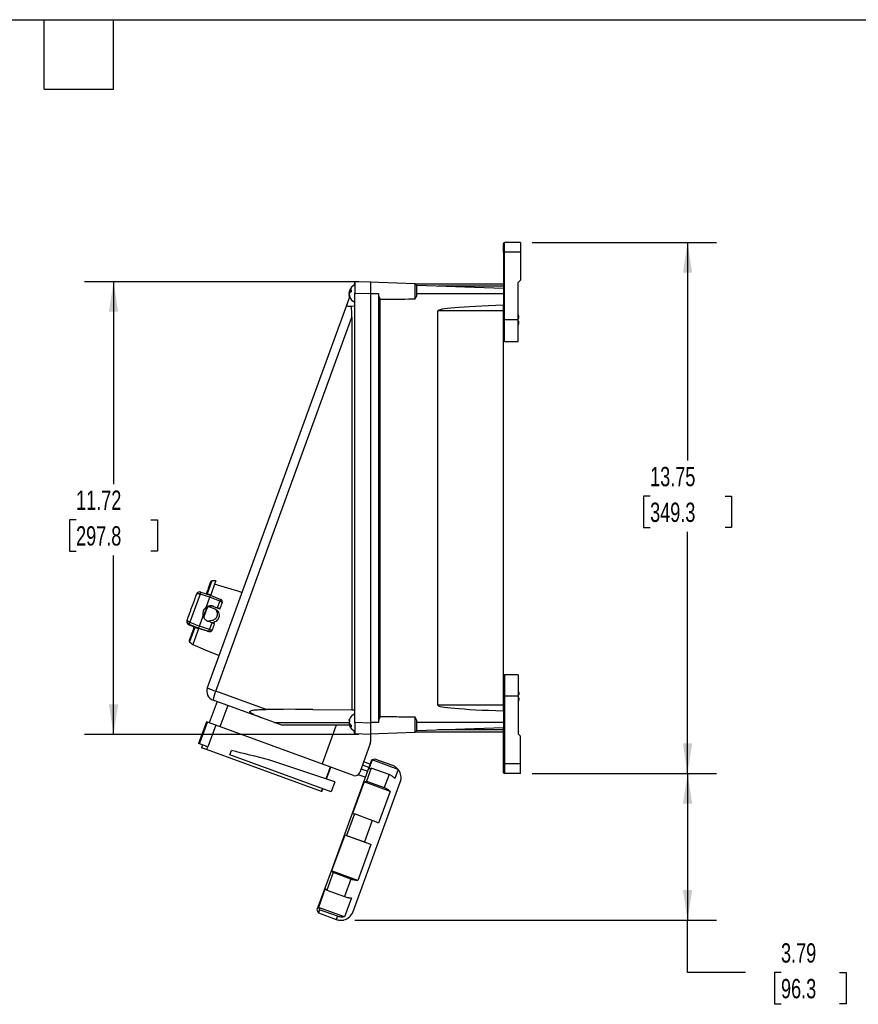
# Model space of a CAD drawing. Header units: inches. Extents: x 1.5 to 64.5, y 1.5 to 49.5.
# Tile 17 of 20: x 31.5 to 53.2, y 24 to 49.5. Entities that reach past the tile are written whole.
import ezdxf

# ---------------------------------------------------------------- set-up
doc = ezdxf.new("R2010")
doc.units = ezdxf.units.IN
doc.header["$LTSCALE"] = 6
doc.header["$MEASUREMENT"] = 0
doc.layers.add('DIMENSIONS', color=140, linetype='Continuous', lineweight=25)
doc.layers.add('TEXT', color=140, linetype='Continuous', lineweight=25)
doc.styles.add('SLDTEXTSTYLE0', font='TXT', dxfattribs={"width": 0.7})
doc.dimstyles.new('SLDDIMSTYLE0', dxfattribs={"dimtxt": 0.509766, "dimasz": 0.78, "dimexe": 0, "dimexo": 0.0625, "dimgap": 0.127441, "dimtad": 0, "dimtih": 1, "dimtoh": 1, "dimrnd": 1e-09, "dimzin": 12, "dimdsep": 46, "dimtxsty": 'SLDTEXTSTYLE0', "dimsah": 1, "dimcen": 0.09, "dimadec": 0, "dimazin": 3, "dimtfac": 1, "dimtofl": 0, "dimtmove": 0, "dimatfit": 3, "dimfxl": 0, "dimfrac": 2, "dimtolj": 1, "dimtzin": 12, "dimarcsym": 0})

# ---------------------------------------------------------------- blocks, each defined once
blk = doc.blocks.new('_D_9')
at = {"layer": 'DIMENSIONS'}
for p, q in [((44.73, 43.729), (49.506, 43.729)), ((48.756, 43.729), (48.756, 38.085)), ((47.787, 37.16), (47.616, 37.16)), ((47.616, 37.16), (47.616, 36.35)), ((49.726, 37.16), (49.897, 37.16)), ((49.897, 37.16), (49.897, 36.35)), ((47.616, 36.35), (47.787, 36.35)), ((48.756, 29.979), (48.756, 36.236)), ((49.897, 36.35), (49.726, 36.35)), ((44.73, 29.979), (49.506, 29.979))]:
    blk.add_line(p, q, dxfattribs=at)
for points in [[(48.756, 43.729), (48.636, 42.949), (48.876, 42.949)], [(48.756, 29.979), (48.876, 30.759), (48.636, 30.759)]]:
    blk.add_solid(points, dxfattribs=at)
at = {"layer": 'DIMENSIONS', "char_height": 0.5, "attachment_point": 1, "style": 'SLDTEXTSTYLE0'}
for s, insert in [('13.75', (47.787, 37.919)), ('349.3', (47.787, 36.995))]:
    blk.add_mtext(s, dxfattribs=dict(at, insert=insert))
blk = doc.blocks.new('_D_10')
at = {"layer": 'DIMENSIONS'}
for p, q in [((44.73, 29.979), (49.506, 29.979)), ((48.756, 29.979), (48.756, 26.187)), ((40.147, 26.187), (49.506, 26.187)), ((48.756, 24.826), (48.756, 26.187)), ((50.256, 24.826), (48.756, 24.826)), ((51.175, 24.826), (51.004, 24.826)), ((51.004, 24.826), (51.004, 24.016)), ((52.69, 24.826), (52.861, 24.826)), ((52.861, 24.826), (52.861, 24.016)), ((51.004, 24.016), (51.175, 24.016)), ((52.861, 24.016), (52.69, 24.016))]:
    blk.add_line(p, q, dxfattribs=at)
for points in [[(48.756, 29.979), (48.636, 29.199), (48.876, 29.199)], [(48.756, 26.187), (48.876, 26.967), (48.636, 26.967)]]:
    blk.add_solid(points, dxfattribs=at)
at = {"layer": 'DIMENSIONS', "char_height": 0.5, "attachment_point": 1, "style": 'SLDTEXTSTYLE0'}
for s, insert in [('3.79', (51.175, 25.584)), ('96.3', (51.175, 24.66))]:
    blk.add_mtext(s, dxfattribs=dict(at, insert=insert))
blk = doc.blocks.new('_D_11')
at = {"layer": 'DIMENSIONS'}
for p, q in [((40.25, 42.716), (33.149, 42.716)), ((33.899, 42.716), (33.899, 37.473)), ((32.929, 36.549), (32.758, 36.549)), ((32.758, 36.549), (32.758, 35.739)), ((34.868, 36.549), (35.039, 36.549)), ((35.039, 36.549), (35.039, 35.739)), ((32.758, 35.739), (32.929, 35.739)), ((35.039, 35.739), (34.868, 35.739)), ((33.899, 30.993), (33.899, 35.625)), ((40.25, 30.993), (33.149, 30.993))]:
    blk.add_line(p, q, dxfattribs=at)
for points in [[(33.899, 42.716), (33.779, 41.936), (34.019, 41.936)], [(33.899, 30.993), (34.019, 31.773), (33.779, 31.773)]]:
    blk.add_solid(points, dxfattribs=at)
at = {"layer": 'DIMENSIONS', "char_height": 0.5, "attachment_point": 1, "style": 'SLDTEXTSTYLE0'}
for s, insert in [('11.72', (32.929, 37.308)), ('297.8', (32.929, 36.383))]:
    blk.add_mtext(s, dxfattribs=dict(at, insert=insert))

msp = doc.modelspace()

# ---------------------------------------------------------------- linework, layer by layer
for p, q in [((44.02, 43.479), (44.02, 43.729)), ((44.43, 43.729), (44.02, 43.729)), ((44.43, 43.729), (44.43, 43.479)), ((44.02, 43.479), (43.99, 43.479)), ((43.99, 43.479), (43.99, 42.54)), ((44.02, 41.729), (44.02, 43.479)), ((44.43, 43.479), (44.02, 43.479)), ((44.43, 43.479), (44.43, 42.759)), ((40.148, 42.702), (40.117, 42.616)), ((40.55, 42.716), (40.148, 42.702)), ((40.148, 42.702), (40.148, 42.407)), ((40.55, 42.716), (40.55, 42.421)), ((40.758, 42.693), (40.55, 42.701)), ((41.71, 42.66), (40.758, 42.693)), ((41.753, 42.618), (41.71, 42.66)), ((41.71, 42.269), (41.71, 42.66)), ((43.99, 42.651), (41.72, 42.651)), ((41.753, 42.407), (41.753, 42.618)), ((43.99, 42.54), (41.753, 42.618)), ((43.99, 42.599), (42.292, 42.599)), ((44.37, 42.699), (44.43, 42.759)), ((44.37, 41.729), (44.37, 42.699)), ((40.006, 42.487), (39.997, 42.454)), ((40.037, 42.449), (39.997, 42.454)), ((40.004, 42.449), (39.997, 42.421)), ((39.999, 42.407), (39.997, 42.413)), ((40.002, 42.413), (39.997, 42.413)), ((40.004, 42.365), (39.997, 42.394)), ((39.997, 42.36), (40.008, 42.362)), ((40.148, 42.407), (40.55, 42.421)), ((40.148, 42.078), (40.148, 42.407)), ((40.55, 42.421), (40.55, 31.287)), ((40.55, 42.407), (40.758, 42.407)), ((40.758, 42.407), (40.758, 31.301)), ((41.753, 42.407), (43.99, 42.407)), ((43.99, 42.54), (43.99, 42.407)), ((43.99, 42.407), (43.99, 42.108)), ((39.939, 42.125), (36.326, 32.2)), ((40.009, 42.317), (39.939, 42.125)), ((40.058, 42.077), (39.995, 42.077)), ((40.148, 42.078), (40.058, 42.077)), ((40.148, 31.63), (40.148, 42.078)), ((40.8, 31.448), (40.8, 42.26)), ((43.99, 41.96), (43.99, 42.108)), ((42.292, 31.749), (42.292, 41.96)), ((43.99, 41.96), (42.292, 41.96)), ((43.99, 31.749), (43.99, 41.96)), ((36.543, 32.114), (40.067, 41.795)), ((40.067, 41.795), (40.067, 31.631)), ((44.02, 41.729), (43.99, 41.729)), ((44.37, 41.729), (44.02, 41.729)), ((44.02, 41.169), (44.02, 41.729)), ((44.37, 41.169), (44.37, 41.729)), ((44.39, 41.769), (44.39, 41.788)), ((44.39, 41.67), (44.39, 41.69)), ((44.02, 41.169), (44.37, 41.169)), ((36.439, 34.967), (36.318, 34.635)), ((36.546, 34.967), (36.439, 34.967)), ((36.546, 34.967), (36.516, 34.886)), ((36.162, 34.679), (36.411, 34.596)), ((36.516, 34.886), (36.414, 34.605)), ((36.143, 34.628), (35.877, 33.896)), ((36.392, 34.545), (36.143, 34.628)), ((36.297, 34.283), (36.392, 34.545)), ((36.304, 34.654), (36.306, 34.647)), ((36.652, 34.445), (36.392, 34.545)), ((36.411, 34.596), (36.668, 34.489)), ((36.588, 34.271), (36.652, 34.445)), ((36.312, 34.281), (36.229, 34.053)), ((36.295, 34.279), (36.295, 34.278)), ((36.356, 34.307), (36.506, 34.253)), ((36.486, 34.308), (36.484, 34.304)), ((36.484, 34.304), (36.628, 34.252)), ((36.486, 34.308), (36.57, 34.277)), ((36.57, 34.277), (36.588, 34.271)), ((36.655, 34.244), (36.655, 34.244)), ((36.714, 34.42), (36.71, 34.394)), ((35.805, 33.955), (35.801, 33.945)), ((36.121, 33.799), (36.218, 34.065)), ((36.43, 33.892), (36.346, 33.923)), ((35.856, 33.84), (35.853, 33.83)), ((35.853, 33.83), (35.958, 33.789)), ((35.853, 33.83), (35.958, 33.789)), ((36.101, 33.744), (35.856, 33.84)), ((36, 33.762), (35.866, 33.391)), ((35.877, 33.896), (36.121, 33.799)), ((36.094, 33.725), (35.948, 33.324)), ((35.958, 33.789), (35.959, 33.792)), ((35.975, 33.75), (35.977, 33.762)), ((36.1, 33.742), (36.099, 33.74)), ((36.101, 33.744), (36.1, 33.742)), ((36.366, 33.66), (36.101, 33.744)), ((36.384, 33.708), (36.121, 33.799)), ((36.366, 33.66), (36.384, 33.708)), ((36.366, 33.66), (36.366, 33.659)), ((36.384, 33.708), (36.448, 33.886)), ((36.448, 33.886), (36.43, 33.892)), ((35.866, 33.391), (35.947, 33.323)), ((35.948, 33.324), (35.947, 33.323)), ((35.948, 33.324), (36.27, 33.187)), ((36.27, 33.187), (36.269, 33.185)), ((36.269, 33.185), (36.629, 33.032)), ((44.37, 32.539), (44.02, 32.539)), ((44.02, 32.539), (44.02, 31.979)), ((44.37, 32.539), (44.37, 31.979)), ((37.78, 31.404), (36.475, 31.879)), ((37.847, 31.64), (36.543, 32.114)), ((44.02, 31.979), (43.99, 31.979)), ((44.02, 31.979), (44.02, 30.229)), ((44.37, 31.979), (44.02, 31.979)), ((44.37, 31.979), (44.37, 31.009)), ((44.39, 32.038), (44.39, 32.019)), ((44.39, 31.94), (44.39, 31.92)), ((36.579, 31.842), (36.378, 31.29)), ((36.854, 31.742), (36.653, 31.19)), ((39.06, 31.64), (40.067, 31.631)), ((40.067, 31.631), (40.148, 31.63)), ((40.148, 31.301), (40.148, 31.63)), ((43.99, 31.749), (42.292, 31.749)), ((43.99, 31.601), (43.99, 31.749)), ((38.064, 31.301), (37.78, 31.404)), ((41.71, 31.048), (41.71, 31.439)), ((43.99, 31.601), (43.99, 31.301)), ((36.301, 31.318), (36.097, 30.76)), ((36.128, 30.749), (36.331, 31.307)), ((36.331, 31.307), (36.301, 31.318)), ((36.545, 31.229), (36.331, 31.307)), ((36.545, 31.229), (36.341, 30.671)), ((39.425, 30.181), (36.545, 31.229)), ((38.252, 31.233), (38.064, 31.301)), ((38.064, 31.301), (39.997, 31.301)), ((40.003, 31.233), (38.252, 31.233)), ((39.664, 31.233), (39.298, 30.227)), ((40.008, 31.348), (39.997, 31.35)), ((40.024, 31.256), (39.997, 31.252)), ((39.997, 31.252), (40.003, 31.232)), ((40.022, 31.256), (40.009, 31.259)), ((40.148, 31.301), (40.148, 31.007)), ((40.55, 31.287), (40.148, 31.301)), ((40.758, 31.301), (40.55, 31.301)), ((40.55, 31.287), (40.55, 30.993)), ((41.753, 31.09), (41.753, 31.301)), ((43.99, 31.301), (41.753, 31.301)), ((41.753, 31.09), (43.99, 31.169)), ((43.99, 31.109), (42.292, 31.109)), ((43.99, 31.301), (43.99, 31.169)), ((43.99, 30.229), (43.99, 31.162)), ((40.148, 31.007), (40.117, 31.092)), ((40.55, 30.993), (40.148, 31.007)), ((40.55, 31.008), (40.758, 31.015)), ((40.55, 30.993), (40.55, 30.797)), ((40.758, 31.015), (41.71, 31.048)), ((41.71, 31.048), (41.753, 31.09)), ((41.72, 31.057), (43.99, 31.057)), ((44.37, 31.009), (44.43, 30.949)), ((44.43, 30.229), (44.43, 30.949)), ((36.128, 30.749), (36.097, 30.76)), ((36.341, 30.671), (36.128, 30.749)), ((36.2, 30.723), (36.172, 30.647)), ((36.308, 30.598), (36.172, 30.647)), ((36.308, 30.598), (36.336, 30.673)), ((39.281, 29.516), (36.308, 30.598)), ((40.543, 30.754), (40.271, 30.006)), ((36.909, 30.464), (36.949, 30.574)), ((39.533, 29.509), (36.909, 30.464)), ((40.591, 30.333), (40.655, 30.363)), ((40.655, 30.363), (41.117, 30.194)), ((39.626, 29.767), (37.945, 30.328)), ((39.4, 29.843), (39.512, 30.15)), ((39.412, 29.839), (39.523, 30.145)), ((40.11, 29.932), (39.425, 30.181)), ((40.578, 30.327), (39.556, 27.52)), ((40.304, 30.099), (40.473, 30.037)), ((40.509, 30.137), (40.34, 30.198)), ((40.54, 30.223), (40.372, 30.285)), ((40.567, 30.121), (40.444, 29.784)), ((40.591, 30.333), (40.506, 30.1)), ((40.506, 30.1), (40.567, 30.121)), ((41.029, 29.952), (40.567, 30.121)), ((40.591, 30.333), (40.578, 30.327)), ((41.267, 30.087), (40.591, 30.333)), ((41.267, 30.087), (41.182, 29.854)), ((44.02, 30.229), (43.99, 30.229)), ((44.02, 30.229), (44.02, 29.979)), ((44.43, 30.229), (44.02, 30.229)), ((44.43, 29.979), (44.43, 30.229)), ((40.416, 29.882), (40.229, 29.95)), ((41.029, 29.952), (40.907, 29.616)), ((44.43, 29.979), (44.02, 29.979)), ((39.281, 29.516), (39.308, 29.591)), ((39.293, 29.512), (39.32, 29.587)), ((39.626, 29.767), (39.533, 29.509)), ((40.383, 29.763), (40.085, 28.943)), ((40.383, 29.763), (40.444, 29.784)), ((41.06, 29.517), (40.383, 29.763)), ((40.437, 27.332), (41.32, 29.759)), ((40.444, 29.784), (40.907, 29.616)), ((39.293, 29.512), (39.281, 29.516)), ((41.06, 29.517), (40.761, 28.697)), ((40.134, 28.933), (39.931, 28.375)), ((40.085, 28.943), (40.134, 28.933)), ((40.597, 28.765), (40.134, 28.933)), ((40.597, 28.765), (40.394, 28.207)), ((39.882, 28.385), (39.544, 27.458)), ((40.558, 28.139), (39.882, 28.385)), ((39.882, 28.385), (39.931, 28.375)), ((39.931, 28.375), (40.394, 28.207)), ((40.558, 28.139), (40.221, 27.212)), ((39.556, 27.52), (39.165, 26.446)), ((39.581, 27.413), (39.416, 26.96)), ((39.544, 27.458), (39.581, 27.413)), ((40.221, 27.212), (39.544, 27.458)), ((40.043, 27.245), (39.581, 27.413)), ((40.099, 26.404), (40.437, 27.332)), ((40.043, 27.245), (39.879, 26.792)), ((39.38, 27.006), (39.201, 26.515)), ((39.38, 27.006), (39.416, 26.96)), ((39.416, 26.96), (39.879, 26.792)), ((40.056, 26.76), (39.877, 26.269)), ((39.165, 26.446), (39.171, 26.433)), ((39.171, 26.433), (39.201, 26.369)), ((39.201, 26.515), (39.231, 26.451)), ((39.877, 26.269), (39.201, 26.515)), ((39.231, 26.451), (39.201, 26.369)), ((39.201, 26.369), (39.663, 26.201)), ((39.693, 26.283), (39.231, 26.451)), ((39.693, 26.283), (39.663, 26.201))]:
    msp.add_line(p, q)
at = {"flags": 128}
msp.add_lwpolyline([(36.384, 33.708), (36.397, 33.704), (36.41, 33.701), (36.423, 33.699), (36.434, 33.698), (36.444, 33.699), (36.452, 33.701), (36.457, 33.704), (36.46, 33.708)], dxfattribs=at)
for centre, radius, start, end in [((44.02, 43.699), 0.03, 90, 180), ((40.227, 42.407), 0.236, 109.5571, 160.2973), ((40.1, 42.408), 0.113, 116.7366, 155.6407), ((40.1, 42.355), 0.113, 116.7366, 155.6407), ((40.227, 42.407), 0.236, 199.9346, 250.4429), ((44.02, 41.199), 0.03, 180, 270), ((36.439, 34.937), 0.03, 90, 160), ((36.133, 34.594), 0.09, 71.4904, 160), ((35.886, 33.914), 0.09, 160.0119, 248.5127), ((35.886, 33.914), 0.09, 160.2839, 180), ((35.886, 33.914), 0.09, 180, 248.4603), ((35.889, 33.924), 0.09, 160.0119, 248.5127), ((36.389, 33.732), 0.075, 252.487, 339.9884), ((35.885, 33.414), 0.03, 160, 230), ((44.02, 32.509), 0.03, 90, 180), ((36.561, 32.114), 0.25, 160, 250), ((37.308, 34.379), 2.39, 245.7356, 251.3393), ((37.402, 31.738), 0.937, 156.3428, 171.3407), ((40.227, 31.301), 0.236, 109.5571, 162.982), ((40.118, 31.344), 0.129, 199.7756, 237.6483), ((40.118, 31.295), 0.129, 199.7756, 237.6483), ((40.227, 31.301), 0.236, 197.0149, 250.4429), ((40.425, 30.797), 0.125, 340, 360), ((40.153, 30.049), 0.125, 250, 340), ((41.001, 29.875), 0.34, 340, 36.0775), ((44.02, 30.009), 0.03, 180, 270), ((39.78, 26.52), 0.34, 283.9652, 340)]:
    msp.add_arc(centre, radius, start, end)
for centre, major_axis, ratio, start_param, end_param in [((41.034, 42.407), (0.276, 0), 0.99939, 3.141593, 3.702688), ((39.973, 41.49), (0.037, 0.791), 0.108987, 5.113574, 5.55574), ((48.428, 41.96), (6.137, 0), 0.034921, 2.379163, 3.141593), ((38.446, 31.301), (4.919, 0), 0.06938, 1.44567, 1.692918), ((48.428, 31.749), (6.137, 0), 0.034921, 3.141593, 3.904022), ((41.034, 31.301), (0.276, 0), 0.99939, 2.580498, 3.141593), ((37.926, 30.277), (1.834, -0.47), 0.028718, 1.567963, 2.140114)]:
    msp.add_ellipse(centre, major_axis=major_axis, ratio=ratio, start_param=start_param, end_param=end_param)
for points, knots in [([(43.99, 43.479), (43.99, 43.537), (43.99, 43.593), (43.99, 43.676), (43.99, 43.699), (43.99, 43.699)], [0, 0, 0, 0, 0.5, 0.5, 1, 1, 1, 1]), ([(39.997, 42.413), (39.997, 42.414), (39.998, 42.418), (39.999, 42.424), (40, 42.43), (40.002, 42.437), (40.005, 42.447), (40.008, 42.455), (40.009, 42.459)], [0, 0, 0, 0, 0.121784, 0.250409, 0.371366, 0.500025, 0.73486, 1, 1, 1, 1]), ([(39.997, 42.402), (39.997, 42.4), (39.998, 42.396), (39.999, 42.391), (40, 42.385), (40.002, 42.377), (40.005, 42.368), (40.008, 42.36), (40.009, 42.356)], [0, 0, 0, 0, 0.121787, 0.250409, 0.371367, 0.500025, 0.734858, 1, 1, 1, 1]), ([(40.009, 42.318), (40.008, 42.32), (40.006, 42.325), (40.004, 42.332), (40.002, 42.338), (40, 42.344), (39.999, 42.349), (39.998, 42.355), (39.997, 42.359), (39.997, 42.36)], [0, 0, 0, 0, 0.180143, 0.346749, 0.499994, 0.62861, 0.7496, 0.8782, 1, 1, 1, 1]), ([(40.049, 42.509), (40.049, 42.507), (40.049, 42.503), (40.049, 42.497), (40.049, 42.491), (40.049, 42.482), (40.049, 42.471), (40.049, 42.461), (40.049, 42.457)], [0, 0, 0, 0, 0.125012, 0.250025, 0.37504, 0.50006, 0.750038, 1, 1, 1, 1]), ([(41.71, 42.269), (41.722, 42.291), (41.733, 42.313), (41.744, 42.347), (41.747, 42.359), (41.752, 42.383), (41.753, 42.395), (41.753, 42.407)], [0, 0, 0, 0, 0.5, 0.5, 0.75, 0.75, 1, 1, 1, 1]), ([(39.995, 42.077), (39.983, 42.077), (39.973, 42.077), (39.96, 42.08), (39.955, 42.081), (39.948, 42.083), (39.945, 42.085), (39.941, 42.089), (39.939, 42.091), (39.936, 42.096), (39.935, 42.099), (39.934, 42.109), (39.935, 42.117), (39.939, 42.125)], [0, 0, 0, 0, 0.25, 0.25, 0.375, 0.375, 0.5, 0.5, 0.625, 0.625, 0.75, 0.75, 1, 1, 1, 1]), ([(40.8, 42.26), (40.983, 42.262), (41.167, 42.264), (41.35, 42.266), (41.47, 42.267), (41.59, 42.268), (41.71, 42.269)], [0, 0, 0, 0, 0.01397108, 0.01397108, 0.01397108, 0.02313501, 0.02313501, 0.02313501, 0.02313501]), ([(44.39, 41.788), (44.389, 41.805), (44.388, 41.832), (44.375, 41.855), (44.37, 41.863)], [0, 0, 0, 0, 0.634748, 1, 1, 1, 1]), ([(44.37, 41.769), (44.371, 41.769), (44.382, 41.769), (44.388, 41.769), (44.39, 41.769), (44.39, 41.769)], [0, 0, 0, 0, 0.042706, 0.645871, 1, 1, 1, 1]), ([(44.37, 41.69), (44.371, 41.69), (44.382, 41.69), (44.388, 41.69), (44.39, 41.69), (44.39, 41.69)], [0, 0, 0, 0, 0.042706, 0.645871, 1, 1, 1, 1]), ([(44.37, 41.591), (44.371, 41.592), (44.38, 41.606), (44.388, 41.633), (44.39, 41.66), (44.39, 41.67)], [0, 0, 0, 0, 0.026587, 0.624627, 1, 1, 1, 1]), ([(36.411, 34.947), (36.411, 34.947), (36.411, 34.947), (36.409, 34.941), (36.405, 34.932), (36.401, 34.921), (36.396, 34.907), (36.391, 34.892), (36.388, 34.884), (36.387, 34.882), (36.387, 34.882), (36.387, 34.882), (36.387, 34.882), (36.387, 34.881), (36.387, 34.881), (36.387, 34.881), (36.387, 34.881), (36.387, 34.881), (36.387, 34.881), (36.386, 34.878), (36.381, 34.866), (36.372, 34.841), (36.356, 34.797), (36.334, 34.737), (36.315, 34.684), (36.304, 34.654)], [0, 0, 0, 0, 0.062914, 0.155233, 0.225557, 0.286404, 0.367973, 0.439336, 0.457179, 0.459409, 0.460524, 0.461082, 0.461361, 0.4615, 0.46157, 0.461579, 0.461583, 0.461585, 0.462355, 0.467427, 0.490767, 0.590203, 0.695577, 0.832185, 1, 1, 1, 1]), ([(36.143, 34.628), (36.144, 34.629), (36.145, 34.633), (36.147, 34.639), (36.149, 34.645), (36.152, 34.652), (36.154, 34.66), (36.156, 34.665), (36.158, 34.669), (36.159, 34.672), (36.16, 34.675), (36.161, 34.677), (36.162, 34.679), (36.162, 34.679), (36.162, 34.679)], [0, 0, 0, 0, 0.052146, 0.116773, 0.193878, 0.283457, 0.385504, 0.500013, 0.555562, 0.622229, 0.700009, 0.788901, 0.888899, 1, 1, 1, 1]), ([(36.516, 34.886), (36.633, 34.852), (36.87, 34.781), (37.107, 34.711), (37.227, 34.675)], [0, 0, 0, 0, 0.493204, 1, 1, 1, 1]), ([(35.805, 33.955), (35.807, 33.96), (35.811, 33.972), (35.818, 33.99), (35.824, 34.008), (35.831, 34.027), (35.838, 34.045), (35.844, 34.063), (35.851, 34.082), (35.858, 34.1), (35.873, 34.141), (35.896, 34.205), (35.927, 34.291), (35.959, 34.378), (35.984, 34.446), (36.002, 34.496), (36.014, 34.529), (36.026, 34.561), (36.037, 34.593), (36.045, 34.614), (36.049, 34.625)], [0, 0, 0, 0, 0.027586, 0.055132, 0.08265, 0.110151, 0.137648, 0.165153, 0.192676, 0.22023, 0.247827, 0.373887, 0.500005, 0.626065, 0.752182, 0.801805, 0.85133, 0.900825, 0.950358, 1, 1, 1, 1]), ([(36.049, 34.625), (36.049, 34.625), (36.049, 34.626), (36.05, 34.628), (36.051, 34.629), (36.053, 34.631), (36.056, 34.633), (36.061, 34.636), (36.069, 34.638), (36.082, 34.639), (36.096, 34.639), (36.109, 34.637), (36.119, 34.635), (36.127, 34.633), (36.135, 34.63), (36.141, 34.629), (36.143, 34.628)], [0, 0, 0, 0, 0.0392233, 0.0731508, 0.101779, 0.1251113, 0.1917333, 0.2501868, 0.387123, 0.500037, 0.6434826, 0.7595233, 0.8221406, 0.8797615, 0.9408535, 1, 1, 1, 1]), ([(36.304, 34.65), (36.303, 34.647), (36.301, 34.641), (36.299, 34.636), (36.3, 34.634), (36.3, 34.633)], [0, 0, 0, 0, 0.4530323, 0.8842335, 1, 1, 1, 1]), ([(36.306, 34.647), (36.306, 34.647), (36.306, 34.644), (36.31, 34.64), (36.316, 34.637), (36.318, 34.635)], [0, 0, 0, 0, 0.23099, 0.657614, 1, 1, 1, 1]), ([(36.318, 34.635), (36.334, 34.63), (36.366, 34.62), (36.398, 34.61), (36.414, 34.605)], [0, 0, 0, 0, 0.493765, 1, 1, 1, 1]), ([(36.392, 34.545), (36.396, 34.555), (36.399, 34.564), (36.405, 34.58), (36.407, 34.586), (36.409, 34.592), (36.41, 34.594), (36.411, 34.596), (36.411, 34.596), (36.411, 34.596)], [0, 0, 0, 0, 0.089292, 0.089292, 0.1785538, 0.1785538, 0.2256588, 0.2256588, 0.2727671, 0.2727671, 0.2727671, 0.2727671]), ([(36.668, 34.489), (36.668, 34.489), (36.668, 34.489), (36.667, 34.487), (36.667, 34.486), (36.665, 34.481), (36.663, 34.475), (36.658, 34.462), (36.655, 34.454), (36.652, 34.445)], [0, 0, 0, 0, 0.0471083, 0.0471083, 0.0942133, 0.0942133, 0.1834751, 0.1834751, 0.2727671, 0.2727671, 0.2727671, 0.2727671]), ([(36.709, 34.393), (36.711, 34.396), (36.71, 34.401), (36.706, 34.41), (36.702, 34.414), (36.691, 34.424), (36.685, 34.429), (36.669, 34.438), (36.661, 34.442), (36.652, 34.445)], [0, 0, 0, 0, 0.25, 0.25, 0.5, 0.5, 0.75, 0.75, 1, 1, 1, 1]), ([(36.714, 34.419), (36.714, 34.426), (36.713, 34.441), (36.702, 34.461), (36.687, 34.478), (36.674, 34.485), (36.668, 34.489)], [0, 0, 0, 0, 0.260126, 0.512921, 0.757626, 1, 1, 1, 1]), ([(36.668, 34.489), (36.677, 34.485), (36.689, 34.479), (36.696, 34.468), (36.697, 34.466)], [0, 0, 0, 0, 0.742271, 1, 1, 1, 1]), ([(36.297, 34.283), (36.294, 34.281), (36.29, 34.278), (36.283, 34.272), (36.276, 34.266), (36.27, 34.26), (36.264, 34.254), (36.258, 34.247), (36.248, 34.234), (36.235, 34.215), (36.223, 34.187), (36.214, 34.157), (36.211, 34.132), (36.211, 34.113), (36.212, 34.097), (36.214, 34.082), (36.216, 34.071), (36.218, 34.065)], [0, 0, 0, 0, 0.0363006, 0.0724232, 0.1084351, 0.1444041, 0.1803986, 0.2164865, 0.2527355, 0.3764194, 0.5000251, 0.6236242, 0.7473148, 0.8056697, 0.8640497, 0.9320042, 1, 1, 1, 1]), ([(36.223, 34.181), (36.227, 34.192), (36.236, 34.217), (36.261, 34.25), (36.284, 34.269), (36.295, 34.278)], [0, 0, 0, 0, 0.273338, 0.637193, 1, 1, 1, 1]), ([(36.234, 34.023), (36.236, 34.029), (36.242, 34.045), (36.254, 34.078), (36.267, 34.114), (36.277, 34.14), (36.286, 34.167), (36.3, 34.204), (36.316, 34.247), (36.328, 34.282), (36.333, 34.296), (36.335, 34.3)], [0, 0, 0, 0, 0.094389, 0.260306, 0.33106, 0.398752, 0.466348, 0.537198, 0.703116, 0.904458, 1, 1, 1, 1]), ([(36.237, 34.016), (36.239, 34.021), (36.243, 34.034), (36.252, 34.064), (36.264, 34.099), (36.275, 34.129), (36.283, 34.15), (36.291, 34.172), (36.296, 34.185), (36.298, 34.192)], [0, 0, 0, 0, 0.154031, 0.405233, 0.615099, 0.710292, 0.80355, 0.898869, 1, 1, 1, 1]), ([(36.484, 34.304), (36.482, 34.305), (36.476, 34.307), (36.468, 34.31), (36.46, 34.312), (36.451, 34.313), (36.442, 34.315), (36.433, 34.316), (36.424, 34.317), (36.415, 34.317), (36.405, 34.317), (36.396, 34.316), (36.382, 34.314), (36.363, 34.311), (36.342, 34.304), (36.323, 34.296), (36.309, 34.288), (36.3, 34.282), (36.295, 34.279)], [0, 0, 0, 0, 0.042785, 0.086097, 0.129942, 0.174322, 0.219242, 0.264705, 0.310716, 0.357277, 0.404393, 0.452066, 0.500301, 0.615732, 0.750437, 0.833613, 0.916801, 1, 1, 1, 1]), ([(36.486, 34.308), (36.483, 34.309), (36.478, 34.311), (36.471, 34.313), (36.463, 34.315), (36.456, 34.317), (36.448, 34.318), (36.434, 34.32), (36.414, 34.321), (36.39, 34.32), (36.37, 34.316), (36.354, 34.312), (36.339, 34.306), (36.325, 34.3), (36.31, 34.292), (36.301, 34.286), (36.297, 34.283)], [0, 0, 0, 0, 0.039356, 0.078631, 0.117886, 0.157179, 0.19657, 0.236119, 0.36944, 0.503284, 0.601842, 0.677893, 0.753974, 0.836089, 0.91793, 1, 1, 1, 1]), ([(36.298, 34.192), (36.302, 34.201), (36.31, 34.222), (36.32, 34.247), (36.33, 34.27), (36.339, 34.29), (36.343, 34.3), (36.345, 34.304)], [0, 0, 0, 0, 0.159837, 0.345194, 0.546941, 0.78105, 1, 1, 1, 1]), ([(36.525, 34.242), (36.543, 34.219), (36.574, 34.178), (36.587, 34.109), (36.579, 34.052), (36.553, 34.005), (36.51, 33.964), (36.449, 33.936), (36.392, 33.925), (36.36, 33.929), (36.353, 33.93)], [0, 0, 0, 0, 0.181807, 0.320037, 0.428939, 0.537979, 0.645709, 0.798512, 0.954044, 1, 1, 1, 1]), ([(36.506, 34.253), (36.525, 34.244), (36.563, 34.225), (36.605, 34.175), (36.63, 34.116), (36.633, 34.05), (36.614, 33.989), (36.577, 33.937), (36.525, 33.901), (36.479, 33.884), (36.452, 33.886), (36.446, 33.886)], [0, 0, 0, 0, 0.1210479, 0.2420037, 0.3651496, 0.4886818, 0.6088918, 0.7264074, 0.8451791, 0.9675333, 1, 1, 1, 1]), ([(36.588, 34.271), (36.59, 34.27), (36.594, 34.269), (36.599, 34.267), (36.604, 34.265), (36.609, 34.263), (36.614, 34.261), (36.619, 34.259), (36.624, 34.258), (36.628, 34.256), (36.632, 34.254), (36.638, 34.252), (36.645, 34.249), (36.65, 34.247), (36.653, 34.246), (36.655, 34.245), (36.655, 34.244), (36.655, 34.244)], [0, 0, 0, 0, 0.048207, 0.096782, 0.145736, 0.195078, 0.244819, 0.294968, 0.345533, 0.396524, 0.447947, 0.499809, 0.620599, 0.749656, 0.823841, 0.907294, 1, 1, 1, 1]), ([(36.655, 34.244), (36.655, 34.244), (36.655, 34.243), (36.654, 34.244), (36.654, 34.244), (36.653, 34.244), (36.652, 34.244), (36.65, 34.245), (36.647, 34.246), (36.643, 34.247), (36.638, 34.249), (36.633, 34.251), (36.629, 34.252), (36.628, 34.252)], [0, 0, 0, 0, 0.070137, 0.130226, 0.180267, 0.22026, 0.250207, 0.382529, 0.49998, 0.62752, 0.749524, 0.876547, 1, 1, 1, 1]), ([(36.71, 34.394), (36.71, 34.394), (36.71, 34.394), (36.71, 34.394), (36.71, 34.394), (36.71, 34.394), (36.71, 34.394), (36.709, 34.393), (36.709, 34.393), (36.709, 34.393)], [0, 0, 0, 0, 0.001517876, 0.001517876, 0.003025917, 0.003025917, 0.005855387, 0.005855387, 0.00870484, 0.00870484, 0.00870484, 0.00870484]), ([(35.877, 33.896), (35.875, 33.897), (35.872, 33.898), (35.867, 33.9), (35.861, 33.902), (35.854, 33.905), (35.847, 33.909), (35.841, 33.913), (35.832, 33.918), (35.822, 33.925), (35.813, 33.934), (35.808, 33.94), (35.805, 33.945), (35.804, 33.948), (35.804, 33.951), (35.804, 33.953), (35.805, 33.955)], [0, 0, 0, 0, 0.038375, 0.076894, 0.116862, 0.176545, 0.240476, 0.295367, 0.355955, 0.50005, 0.61294, 0.749876, 0.808312, 0.87494, 0.926881, 1, 1, 1, 1]), ([(36.218, 34.065), (36.218, 34.063), (36.22, 34.057), (36.222, 34.05), (36.225, 34.042), (36.228, 34.034), (36.231, 34.027), (36.238, 34.015), (36.248, 33.998), (36.264, 33.978), (36.282, 33.96), (36.301, 33.946), (36.317, 33.936), (36.331, 33.929), (36.341, 33.925), (36.346, 33.923)], [0, 0, 0, 0, 0.041103, 0.082087, 0.123015, 0.163951, 0.204955, 0.246092, 0.371531, 0.496724, 0.630568, 0.763911, 0.842835, 0.921372, 1, 1, 1, 1]), ([(35.856, 33.84), (35.856, 33.84), (35.856, 33.84), (35.857, 33.841), (35.857, 33.842), (35.857, 33.843), (35.858, 33.845), (35.858, 33.846), (35.859, 33.848), (35.859, 33.85), (35.86, 33.851), (35.861, 33.853), (35.861, 33.855), (35.863, 33.859), (35.865, 33.866), (35.87, 33.878), (35.873, 33.887), (35.876, 33.893), (35.877, 33.896)], [0, 0, 0, 0, 0.056972, 0.111166, 0.162581, 0.211218, 0.257076, 0.300154, 0.340454, 0.377975, 0.412716, 0.444678, 0.473861, 0.500264, 0.667204, 0.806166, 0.917108, 1, 1, 1, 1]), ([(35.976, 33.753), (35.975, 33.749), (35.972, 33.74), (35.967, 33.727), (35.962, 33.715), (35.958, 33.702), (35.953, 33.688), (35.944, 33.664), (35.932, 33.63), (35.917, 33.59), (35.899, 33.542), (35.886, 33.505), (35.876, 33.478), (35.871, 33.464), (35.867, 33.453), (35.864, 33.444), (35.861, 33.438), (35.86, 33.433), (35.858, 33.429), (35.857, 33.426), (35.857, 33.425), (35.857, 33.425)], [0, 0, 0, 0, 0.022552, 0.045103, 0.067654, 0.090205, 0.112756, 0.143269, 0.225363, 0.311868, 0.398611, 0.572448, 0.627114, 0.680895, 0.745317, 0.788748, 0.830998, 0.873249, 0.915499, 0.95775, 1, 1, 1, 1]), ([(35.958, 33.789), (35.961, 33.788), (35.966, 33.785), (35.972, 33.778), (35.976, 33.77), (35.977, 33.764), (35.977, 33.762)], [0, 0, 0, 0, 0.248562, 0.497967, 0.748039, 1, 1, 1, 1]), ([(35.977, 33.762), (35.977, 33.762), (35.978, 33.766), (35.975, 33.773), (35.968, 33.783), (35.962, 33.787), (35.958, 33.789)], [0, 0, 0, 0, 0.006352, 0.337568, 0.668784, 1, 1, 1, 1]), ([(35.959, 33.792), (35.959, 33.792), (35.959, 33.792), (35.96, 33.792), (35.96, 33.792), (35.962, 33.791), (35.964, 33.791), (35.968, 33.789), (35.974, 33.787), (35.98, 33.785), (35.985, 33.783), (35.991, 33.781), (35.995, 33.78), (35.997, 33.779)], [0, 0, 0, 0, 0.063241, 0.125841, 0.188011, 0.249965, 0.376197, 0.49964, 0.626047, 0.750405, 0.83595, 0.918724, 1, 1, 1, 1]), ([(35.976, 33.753), (35.979, 33.762), (35.978, 33.779), (35.965, 33.789), (35.959, 33.792)], [0, 0, 0, 0, 0.571429, 1, 1, 1, 1]), ([(36, 33.762), (36, 33.762), (35.998, 33.762), (35.996, 33.762), (35.993, 33.762), (35.991, 33.762), (35.989, 33.762), (35.986, 33.762), (35.984, 33.761), (35.981, 33.759), (35.978, 33.757), (35.977, 33.755), (35.976, 33.753)], [0, 0, 0, 0, 0.052483, 0.108032, 0.167005, 0.22969, 0.296321, 0.376131, 0.461299, 0.612453, 0.792045, 1, 1, 1, 1]), ([(35.997, 33.779), (36.013, 33.773), (36.048, 33.76), (36.082, 33.747), (36.099, 33.74)], [0, 0, 0, 0, 0.492592, 1, 1, 1, 1]), ([(36.094, 33.725), (36.078, 33.732), (36.047, 33.744), (36.016, 33.756), (36, 33.762)], [0, 0, 0, 0, 0.506235, 1, 1, 1, 1]), ([(36.094, 33.725), (36.095, 33.728), (36.096, 33.731), (36.097, 33.733), (36.097, 33.734)], [0, 0, 0, 0, 0.66964, 1, 1, 1, 1]), ([(36.1, 33.742), (36.144, 33.728), (36.233, 33.701), (36.321, 33.673), (36.366, 33.659)], [0, 0, 0, 0, 0.497167, 1, 1, 1, 1]), ([(36.101, 33.744), (36.101, 33.745), (36.103, 33.751), (36.11, 33.771), (36.115, 33.784), (36.121, 33.799)], [0, 0, 0, 0, 0.5, 0.5, 1, 1, 1, 1]), ([(36.366, 33.659), (36.367, 33.658), (36.37, 33.658), (36.375, 33.657), (36.38, 33.656), (36.385, 33.656), (36.39, 33.655), (36.398, 33.656), (36.409, 33.658), (36.422, 33.663), (36.435, 33.671), (36.444, 33.68), (36.451, 33.689), (36.456, 33.697), (36.458, 33.703), (36.459, 33.705)], [0, 0, 0, 0, 0.041535, 0.083534, 0.12601, 0.168977, 0.212446, 0.256431, 0.376379, 0.507373, 0.618714, 0.75404, 0.835953, 0.91794, 1, 1, 1, 1]), ([(36.515, 33.859), (36.515, 33.859), (36.515, 33.859), (36.514, 33.86), (36.514, 33.86), (36.513, 33.861), (36.512, 33.861), (36.509, 33.862), (36.505, 33.864), (36.497, 33.867), (36.49, 33.87), (36.482, 33.873), (36.474, 33.876), (36.466, 33.879), (36.457, 33.883), (36.451, 33.885), (36.448, 33.886)], [0, 0, 0, 0, 0.047489, 0.092684, 0.135583, 0.176185, 0.214488, 0.250492, 0.379399, 0.500364, 0.586483, 0.671411, 0.755185, 0.837845, 0.919434, 1, 1, 1, 1]), ([(36.46, 33.708), (36.46, 33.707), (36.46, 33.707), (36.459, 33.706), (36.459, 33.706), (36.459, 33.706)], [0, 0, 0, 0, 0.5, 0.5, 1, 1, 1, 1]), ([(44.37, 32.117), (44.371, 32.117), (44.38, 32.102), (44.388, 32.075), (44.39, 32.048), (44.39, 32.038)], [0, 0, 0, 0, 0.026587, 0.624627, 1, 1, 1, 1]), ([(44.37, 32.019), (44.371, 32.019), (44.382, 32.019), (44.388, 32.019), (44.39, 32.019), (44.39, 32.019)], [0, 0, 0, 0, 0.042706, 0.645871, 1, 1, 1, 1]), ([(44.37, 31.94), (44.371, 31.94), (44.382, 31.94), (44.388, 31.94), (44.39, 31.94), (44.39, 31.94)], [0, 0, 0, 0, 0.042706, 0.645871, 1, 1, 1, 1]), ([(44.39, 31.92), (44.389, 31.903), (44.388, 31.877), (44.375, 31.853), (44.37, 31.845)], [0, 0, 0, 0, 0.634748, 1, 1, 1, 1]), ([(37.78, 31.404), (37.746, 31.417), (37.711, 31.43), (37.643, 31.456), (37.609, 31.469), (37.559, 31.491), (37.543, 31.498), (37.511, 31.514), (37.495, 31.522), (37.473, 31.535), (37.466, 31.539), (37.453, 31.549), (37.446, 31.554), (37.439, 31.562), (37.436, 31.565), (37.433, 31.57), (37.431, 31.573), (37.43, 31.579), (37.43, 31.582), (37.431, 31.587), (37.432, 31.59), (37.438, 31.597), (37.444, 31.601), (37.458, 31.608), (37.465, 31.61), (37.489, 31.617), (37.505, 31.62), (37.54, 31.625), (37.557, 31.627), (37.593, 31.631), (37.611, 31.632), (37.665, 31.635), (37.701, 31.637), (37.774, 31.639), (37.81, 31.639), (37.847, 31.64)], [0, 0, 0, 0, 0.125, 0.125, 0.25, 0.25, 0.3125, 0.3125, 0.375, 0.375, 0.40625, 0.40625, 0.4375, 0.4375, 0.453125, 0.453125, 0.46875, 0.46875, 0.484375, 0.484375, 0.5, 0.5, 0.53125, 0.53125, 0.5625, 0.5625, 0.625, 0.625, 0.6875, 0.6875, 0.75, 0.75, 0.875, 0.875, 1, 1, 1, 1]), ([(39.997, 31.35), (39.997, 31.352), (39.998, 31.355), (39.999, 31.36), (40, 31.365), (40.002, 31.372), (40.005, 31.38), (40.008, 31.386), (40.009, 31.389)], [0, 0, 0, 0, 0.121787, 0.250409, 0.371367, 0.500025, 0.734858, 1, 1, 1, 1]), ([(41.71, 31.439), (41.548, 31.441), (41.385, 31.442), (41.222, 31.444), (41.082, 31.445), (40.941, 31.447), (40.8, 31.448)], [0, 0, 0, 0, 0.01241081, 0.01241081, 0.01241081, 0.02313501, 0.02313501, 0.02313501, 0.02313501]), ([(41.753, 31.301), (41.753, 31.313), (41.752, 31.325), (41.748, 31.349), (41.744, 31.361), (41.733, 31.396), (41.722, 31.418), (41.71, 31.439)], [0, 0, 0, 0, 0.25, 0.25, 0.5, 0.5, 1, 1, 1, 1]), ([(40.009, 31.343), (40.008, 31.341), (40.006, 31.336), (40.004, 31.328), (40.002, 31.322), (40, 31.316), (39.999, 31.311), (39.998, 31.305), (39.997, 31.302), (39.997, 31.3)], [0, 0, 0, 0, 0.180143, 0.346749, 0.499994, 0.62861, 0.7496, 0.8782, 1, 1, 1, 1]), ([(40.009, 31.259), (40.008, 31.261), (40.006, 31.266), (40.004, 31.273), (40.002, 31.28), (40, 31.286), (39.999, 31.291), (39.998, 31.296), (39.997, 31.3), (39.997, 31.302)], [0, 0, 0, 0, 0.180141, 0.346748, 0.499994, 0.62861, 0.7496, 0.878203, 1, 1, 1, 1]), ([(40.049, 31.235), (40.049, 31.233), (40.049, 31.228), (40.049, 31.222), (40.049, 31.215), (40.049, 31.207), (40.049, 31.197), (40.049, 31.19), (40.049, 31.187)], [0, 0, 0, 0, 0.12501, 0.250022, 0.375039, 0.50006, 0.750035, 1, 1, 1, 1]), ([(41.117, 30.194), (41.147, 30.184), (41.174, 30.169), (41.212, 30.142), (41.224, 30.132), (41.246, 30.11), (41.257, 30.099), (41.267, 30.087)], [0, 0, 0, 0, 0.5, 0.5, 0.75, 0.75, 1, 1, 1, 1]), ([(43.99, 30.009), (43.99, 30.009), (43.99, 30.009), (43.99, 30.01), (43.99, 30.01), (43.99, 30.011), (43.99, 30.013), (43.99, 30.017), (43.99, 30.024), (43.99, 30.033), (43.99, 30.049), (43.99, 30.072), (43.99, 30.102), (43.99, 30.128), (43.99, 30.148), (43.99, 30.168), (43.99, 30.186), (43.99, 30.202), (43.99, 30.216), (43.99, 30.225), (43.99, 30.229)], [0, 0, 0, 0, 0.023335, 0.046627, 0.069909, 0.093211, 0.116565, 0.178299, 0.240092, 0.3044, 0.368768, 0.500006, 0.631244, 0.695551, 0.759919, 0.821653, 0.883446, 0.922308, 0.961111, 1, 1, 1, 1]), ([(41.182, 29.854), (41.161, 29.875), (41.138, 29.894), (41.1, 29.919), (41.086, 29.927), (41.058, 29.941), (41.044, 29.947), (41.029, 29.952)], [0, 0, 0, 0, 0.5, 0.5, 0.75, 0.75, 1, 1, 1, 1]), ([(40.907, 29.616), (40.936, 29.605), (40.964, 29.592), (41.002, 29.567), (41.015, 29.558), (41.038, 29.538), (41.049, 29.528), (41.06, 29.517)], [0, 0, 0, 0, 0.5, 0.5, 0.75, 0.75, 1, 1, 1, 1]), ([(40.761, 28.697), (40.737, 28.708), (40.711, 28.72), (40.669, 28.737), (40.655, 28.743), (40.626, 28.754), (40.611, 28.759), (40.597, 28.765)], [0, 0, 0, 0, 0.5, 0.5, 0.75, 0.75, 1, 1, 1, 1]), ([(40.394, 28.207), (40.423, 28.196), (40.452, 28.185), (40.493, 28.168), (40.507, 28.162), (40.533, 28.151), (40.546, 28.145), (40.558, 28.139)], [0, 0, 0, 0, 0.5, 0.5, 0.75, 0.75, 1, 1, 1, 1]), ([(40.221, 27.212), (40.192, 27.212), (40.163, 27.215), (40.118, 27.223), (40.103, 27.227), (40.073, 27.235), (40.058, 27.239), (40.043, 27.245)], [0, 0, 0, 0, 0.5, 0.5, 0.75, 0.75, 1, 1, 1, 1]), ([(39.879, 26.792), (39.908, 26.781), (39.938, 26.773), (39.983, 26.765), (39.998, 26.763), (40.027, 26.76), (40.042, 26.76), (40.056, 26.76)], [0, 0, 0, 0, 0.5, 0.5, 0.75, 0.75, 1, 1, 1, 1]), ([(39.877, 26.269), (39.847, 26.263), (39.816, 26.261), (39.769, 26.264), (39.754, 26.267), (39.723, 26.273), (39.708, 26.278), (39.693, 26.283)], [0, 0, 0, 0, 0.5, 0.5, 0.75, 0.75, 1, 1, 1, 1]), ([(39.663, 26.201), (39.693, 26.19), (39.723, 26.183), (39.77, 26.18), (39.785, 26.18), (39.817, 26.182), (39.832, 26.184), (39.847, 26.187)], [0, 0, 0, 0, 0.5, 0.5, 0.75, 0.75, 1, 1, 1, 1])]:
    msp.add_open_spline(points, degree=3, knots=knots)
for points in [[(40.009, 42.356), (40.009, 42.345), (40.009, 42.336), (40.009, 42.329)], [(40.009, 42.329), (40.009, 42.323), (40.009, 42.319), (40.009, 42.318)], [(36.655, 34.244), (36.674, 34.295), (36.692, 34.345), (36.709, 34.393)], [(36, 33.762), (36.002, 33.771), (36, 33.777), (35.997, 33.779)], [(36.101, 33.744), (36.101, 33.744), (36.101, 33.744), (36.101, 33.744)], [(36.459, 33.706), (36.459, 33.706), (36.459, 33.706), (36.459, 33.706)], [(36.46, 33.708), (36.478, 33.757), (36.496, 33.808), (36.515, 33.859)], [(40.009, 31.389), (40.009, 31.387), (40.009, 31.381), (40.009, 31.373)], [(40.009, 31.373), (40.009, 31.365), (40.009, 31.355), (40.009, 31.343)], [(43.99, 31.169), (43.99, 31.169), (43.99, 31.169), (43.99, 31.169)]]:
    msp.add_open_spline(points, degree=3)
at = {"layer": 'TEXT'}
for p, q in [((1.5, 49.5), (64.5, 49.5)), ((32.1, 47.7), (32.1, 49.5)), ((33.9, 47.7), (33.9, 49.5)), ((32.1, 47.7), (33.9, 47.7))]:
    msp.add_line(p, q, dxfattribs=at)

# ---------------------------------------------------------------- dimensions: what is measured, and where the dimension line sits
at = {"layer": 'DIMENSIONS'}
for base, p1, p2, picture, middle in [((48.756, 29.979), (44.43, 43.729), (44.43, 29.979), '_D_9', (48.756, 37.16)), ((33.899, 42.716), (40.55, 30.993), (40.55, 42.716), '_D_11', (33.899, 36.549)), ((48.756, 26.187), (44.43, 29.979), (39.847, 26.187), '_D_10', (48.756, 24.826))]:
    dim = msp.add_linear_dim(base=base, p1=p1, p2=p2, angle=90, dimstyle='SLDDIMSTYLE0', dxfattribs=at)
    dim.commit()
    dim.dimension.update_dxf_attribs({"geometry": picture, "text_midpoint": middle, "dimtype": 160})

doc.saveas('drawing.dxf')
